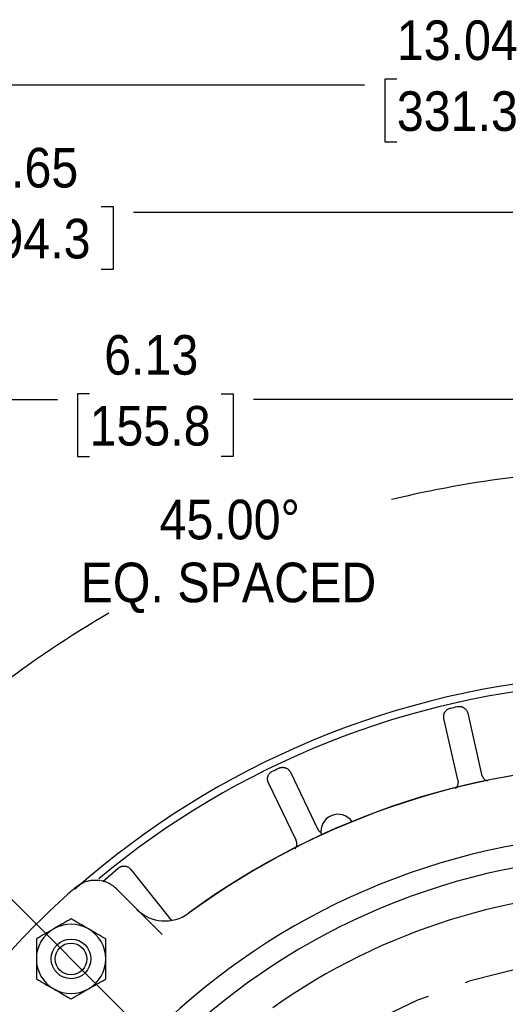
# Model space of a CAD drawing. Header units: inches. Extents: x 1.5 to 80, y 0 to 40.
# Tile 12 of 14: x 56.7 to 59.7, y 33.2 to 39.4. Entities that reach past the tile are written whole.
import ezdxf

# ---------------------------------------------------------------- set-up
doc = ezdxf.new("R2010")
doc.units = ezdxf.units.IN
doc.header["$MEASUREMENT"] = 0
doc.linetypes.add('SLD-Center', pattern=[1.45, 0.7, -0.25, 0.25, -0.25])
doc.linetypes.add('SLD-Solid', pattern=[0])
doc.layers.add('CENTER', color=40, linetype='SLD-Center')
doc.layers.add('SLD-0', color=7, linetype='Continuous')
doc.styles.add('SLDTEXTSTYLE0', font='GOTHIC.TTF', dxfattribs={"width": 0.913})
doc.dimstyles.new('SLDDIMSTYLE2', dxfattribs={"dimtxt": 0.25, "dimasz": 0.3, "dimexe": 0, "dimexo": 0.0625, "dimgap": 0.0625, "dimtad": 0, "dimtih": 1, "dimtoh": 1, "dimrnd": 1e-09, "dimzin": 12, "dimdsep": 46, "dimtxsty": 'SLDTEXTSTYLE0', "dimsah": 1, "dimcen": 0.09, "dimadec": 0, "dimazin": 3, "dimtfac": 1, "dimtofl": 0, "dimtmove": 0, "dimatfit": 3, "dimfxl": 0, "dimfrac": 2, "dimtolj": 1, "dimtzin": 12, "dimarcsym": 0})
doc.dimstyles.new('SLDDIMSTYLE4', dxfattribs={"dimtxt": 0.25, "dimasz": 0.3, "dimexe": 0, "dimexo": 0.0625, "dimgap": 0.0625, "dimtad": 0, "dimtih": 1, "dimtoh": 1, "dimrnd": 1e-09, "dimzin": 12, "dimdsep": 46, "dimtxsty": 'SLDTEXTSTYLE0', "dimsah": 1, "dimcen": 0, "dimadec": 0, "dimazin": 3, "dimtfac": 1, "dimtofl": 0, "dimtmove": 0, "dimatfit": 3, "dimfxl": 0, "dimfrac": 2, "dimtolj": 1, "dimtzin": 12, "dimarcsym": 0})
doc.dimstyles.new('SLDDIMSTYLE5', dxfattribs={"dimtxt": 0.25, "dimasz": 0.3, "dimexe": 0, "dimexo": 0.0625, "dimgap": 0.0625, "dimtad": 0, "dimtih": 1, "dimtoh": 1, "dimdec": 4, "dimzin": 4, "dimdsep": 46, "dimtxsty": 'SLDTEXTSTYLE0', "dimsah": 1, "dimcen": 0.09, "dimazin": 1, "dimtfac": 1, "dimtofl": 0, "dimtmove": 0, "dimatfit": 3, "dimfxl": 0, "dimfrac": 2, "dimtolj": 1, "dimtzin": 12, "dimarcsym": 0})
doc.dimstyles.new('SLDDIMSTYLE7', dxfattribs={"dimtxt": 0.25, "dimasz": 0.3, "dimexe": 0, "dimexo": 0.0625, "dimgap": 0.0625, "dimtad": 0, "dimtih": 1, "dimtoh": 1, "dimrnd": 1e-09, "dimzin": 12, "dimdsep": 46, "dimtxsty": 'SLDTEXTSTYLE0', "dimsah": 1, "dimcen": 0, "dimadec": 0, "dimazin": 3, "dimtfac": 1, "dimtofl": 0, "dimtmove": 0, "dimatfit": 3, "dimfxl": 0, "dimfrac": 2, "dimtolj": 1, "dimtzin": 12, "dimarcsym": 0})

# ---------------------------------------------------------------- blocks, each defined once
blk = doc.blocks.new('_D_15')
at = {"layer": 'SLD-0'}
for p, q in [((64.6587, 34.408), (64.5825, 34.408)), ((64.5825, 34.408), (64.5825, 34.0111)), ((65.4899, 34.408), (65.5661, 34.408)), ((65.5661, 34.408), (65.5661, 34.0111)), ((62.9652, 32.6093), (64.2251, 34.0477)), ((64.2251, 34.0477), (64.4438, 34.0477)), ((64.5825, 34.0111), (64.6587, 34.0111)), ((65.5661, 34.0111), (65.4899, 34.0111))]:
    blk.add_line(p, q, dxfattribs=at)
blk.add_solid([(62.9652, 32.6093), (63.2098, 32.7938), (63.1158, 32.8761)], dxfattribs=at)
at = {"layer": 'SLD-0', "char_height": 0.25, "attachment_point": 1, "style": 'SLDTEXTSTYLE0'}
for s, insert in [('%%c', (64.5625, 34.7781)), ('7.25', (64.9396, 34.7781)), ('184.2', (64.6587, 34.3304)), ('B.C.', (64.7509, 33.8828))]:
    blk.add_mtext(s, dxfattribs=dict(at, insert=insert))
blk = doc.blocks.new('_D_16')
at = {"layer": 'SLD-0'}
for p, q in [((60.5767, 34.8071), (60.5767, 36.6936)), ((57.9781, 32.481), (55.7605, 34.6986))]:
    blk.add_line(p, q, dxfattribs=at)
for start, end in [(90, 103.65236), (120.17179, 135)]:
    blk.add_arc((60.5767, 29.8824), 6.6862, start, end, dxfattribs=at)
for points in [[(60.5767, 36.5686), (60.2754, 36.6244), (60.2782, 36.4994)], [(55.8489, 34.6103), (56.1089, 34.7724), (56.0225, 34.8628)]]:
    blk.add_solid(points, dxfattribs=at)
at = {"layer": 'SLD-0', "char_height": 0.25, "attachment_point": 1, "style": 'SLDTEXTSTYLE0'}
for s, insert in [('45.00°', (57.5357, 36.379)), ('EQ. SPACED', (57.0375, 35.9821))]:
    blk.add_mtext(s, dxfattribs=dict(at, insert=insert))
blk = doc.blocks.new('_D_17')
at = {"layer": 'SLD-0'}
for p, q in [((54.4427, 30.0324), (54.4427, 37.1363)), ((60.5767, 35.4254), (60.5767, 37.1363)), ((57.0941, 37.0481), (57.0179, 37.0481)), ((57.0179, 37.0481), (57.0179, 36.6512)), ((57.9253, 37.0481), (58.0015, 37.0481)), ((58.0015, 37.0481), (58.0015, 36.6512)), ((54.4427, 37.0113), (56.8911, 37.0113)), ((60.5767, 37.0113), (58.1284, 37.0113)), ((57.0179, 36.6512), (57.0941, 36.6512)), ((58.0015, 36.6512), (57.9253, 36.6512)), ((60.5767, 34.8071), (60.5767, 35.1254)), ((54.4427, 27.8424), (54.4427, 29.7324))]:
    blk.add_line(p, q, dxfattribs=at)
for points in [[(54.4427, 37.0113), (54.7427, 36.9488), (54.7427, 37.0738)], [(60.5767, 37.0113), (60.2767, 37.0738), (60.2767, 36.9488)]]:
    blk.add_solid(points, dxfattribs=at)
at = {"layer": 'SLD-0', "char_height": 0.25, "attachment_point": 1, "style": 'SLDTEXTSTYLE0'}
for s, insert in [('6.13', (57.1865, 37.4182)), ('155.8', (57.0941, 36.9706))]:
    blk.add_mtext(s, dxfattribs=dict(at, insert=insert))
blk = doc.blocks.new('_D_27')
at = {"layer": 'SLD-0'}
for p, q in [((52.9277, 32.6101), (52.9277, 39.1219)), ((65.9697, 36.5314), (65.9697, 39.1219)), ((59.0331, 39.0337), (58.9569, 39.0337)), ((58.9569, 39.0337), (58.9569, 38.6368)), ((59.8643, 39.0337), (59.9405, 39.0337)), ((59.9405, 39.0337), (59.9405, 38.6368)), ((52.9277, 38.9969), (58.8301, 38.9969)), ((65.9697, 38.9969), (60.0674, 38.9969)), ((58.9569, 38.6368), (59.0331, 38.6368)), ((59.9405, 38.6368), (59.8643, 38.6368)), ((65.9697, 31.7992), (65.9697, 36.2314)), ((52.9277, 32.3099), (52.9277, 32.3101)), ((65.9697, 30.5775), (65.9697, 31.4992)), ((65.9697, 29.9324), (65.9697, 30.2775))]:
    blk.add_line(p, q, dxfattribs=at)
for points in [[(52.9277, 38.9969), (53.2277, 38.9344), (53.2277, 39.0594)], [(65.9697, 38.9969), (65.6697, 39.0594), (65.6697, 38.9344)]]:
    blk.add_solid(points, dxfattribs=at)
at = {"layer": 'SLD-0', "char_height": 0.25, "attachment_point": 1, "style": 'SLDTEXTSTYLE0'}
for s, insert in [('13.04', (59.0331, 39.4038)), ('331.3', (59.0331, 38.9562))]:
    blk.add_mtext(s, dxfattribs=dict(at, insert=insert))
blk = doc.blocks.new('_D_29')
at = {"layer": 'SLD-0'}
for p, q in [((52.9277, 32.3099), (52.9277, 38.3174)), ((60.5767, 34.8071), (60.5767, 38.3174)), ((56.3366, 38.2292), (56.2604, 38.2292)), ((56.2604, 38.2292), (56.2604, 37.8323)), ((57.1678, 38.2292), (57.244, 38.2292)), ((57.244, 38.2292), (57.244, 37.8323)), ((52.9277, 38.1924), (56.1336, 38.1924)), ((60.5767, 38.1924), (57.3709, 38.1924)), ((56.2604, 37.8323), (56.3366, 37.8323)), ((57.244, 37.8323), (57.1678, 37.8323))]:
    blk.add_line(p, q, dxfattribs=at)
for points in [[(52.9277, 38.1924), (53.2277, 38.1299), (53.2277, 38.2549)], [(60.5767, 38.1924), (60.2767, 38.2549), (60.2767, 38.1299)]]:
    blk.add_solid(points, dxfattribs=at)
at = {"layer": 'SLD-0', "char_height": 0.25, "attachment_point": 1, "style": 'SLDTEXTSTYLE0'}
for s, insert in [('7.65', (56.429, 38.5993)), ('194.3', (56.3366, 38.1517))]:
    blk.add_mtext(s, dxfattribs=dict(at, insert=insert))
blk = doc.blocks.new('_D_30')
at = {"layer": 'SLD-0'}
for p, q in [((54.6777, 32.8208), (54.6015, 32.8208)), ((54.6015, 32.8208), (54.6015, 32.424)), ((55.5089, 32.8208), (55.5851, 32.8208)), ((55.5851, 32.8208), (55.5851, 32.424)), ((55.9112, 32.784), (55.6612, 32.784)), ((57.1546, 32.0107), (55.9112, 32.784)), ((54.6015, 32.424), (54.6777, 32.424)), ((55.5851, 32.424), (55.5089, 32.424))]:
    blk.add_line(p, q, dxfattribs=at)
blk.add_solid([(57.1546, 32.0107), (56.9329, 32.2223), (56.8668, 32.1161)], dxfattribs=at)
at = {"layer": 'SLD-0', "char_height": 0.25, "attachment_point": 1, "style": 'SLDTEXTSTYLE0'}
for s, insert in [('%%c', (54.5815, 33.191)), ('8.06', (54.9585, 33.191)), ('204.7', (54.6777, 32.7433))]:
    blk.add_mtext(s, dxfattribs=dict(at, insert=insert))

msp = doc.modelspace()

# ---------------------------------------------------------------- linework, layer by layer
at = {"layer": 'CENTER'}
msp.add_circle((60.57672, 29.88239), 3.625, dxfattribs=at)
at = {"layer": 'SLD-0', "linetype": 'SLD-Solid', "lineweight": 25}
for p, q in [((59.41829, 34.61182), (59.3301, 34.9982)), ((59.48022, 35.03247), (59.56841, 34.64609)), ((58.36171, 34.65935), (58.53367, 34.30228)), ((58.39493, 34.23547), (58.22298, 34.59254)), ((58.70464, 34.32832), (58.70451, 34.32861)), ((58.6018, 34.28395), (58.60193, 34.28366)), ((57.17789, 33.9706), (57.27718, 34.05556)), ((57.35427, 34.0467), (57.60137, 33.73684)), ((57.16288, 33.97609), (57.16343, 33.976)), ((57.26403, 33.9234), (57.55199, 33.63544)), ((57.60137, 33.73684), (57.61066, 33.72895))]:
    msp.add_line(p, q, dxfattribs=at)
for radius in [0.125, 0.1]:
    msp.add_circle((56.97755, 33.48156), radius, dxfattribs=at)
for centre, radius, start, end in [((60.57672, 29.88239), 5.393, 93.614592, 131.548194), ((60.57672, 29.88239), 5.345, 93.647096, 129.829526), ((60.57672, 29.88239), 4.825, 53.66975, 126.33025), ((60.57672, 29.88239), 4.824, 90.118772, 126.269363), ((58.66182, 34.28637), 0.10771, 35.132666, 191.861143), ((60.57672, 29.88239), 4.39115, 95.945408, 264.054592), ((60.57672, 29.88239), 4.25, 95.024191, 264.975809), ((57.12968, 33.78905), 0.19, 45, 79.0275), ((60.57672, 29.88239), 5.4, 131.670858, 138.329142), ((60.57672, 29.88239), 4.03, 54.755472, 125.244528), ((57.5701, 33.97089), 0.25, 225, 306.33025), ((56.97755, 33.48156), 0.219, 60, 120), ((56.97755, 33.48156), 0.219, 120, 180), ((56.97755, 33.48156), 0.219, 0, 60), ((56.97755, 33.48156), 0.219, 180, 240), ((56.97755, 33.48156), 0.219, 300, 0), ((56.97755, 33.48156), 0.219, 240, 300)]:
    msp.add_arc(centre, radius, start, end, dxfattribs=at)
for points, knots in [([(59.3301, 34.9982), (59.3298, 34.99969), (59.3292, 35.00263), (59.32877, 35.00709), (59.32867, 35.01148), (59.32892, 35.01576), (59.32948, 35.01988), (59.33031, 35.02379), (59.33137, 35.02747), (59.33262, 35.0309), (59.33401, 35.03407), (59.33549, 35.03695), (59.33797, 35.04117), (59.34194, 35.04657), (59.34806, 35.05263), (59.35514, 35.0577), (59.36291, 35.06167), (59.36847, 35.06323), (59.37123, 35.06401)], [0, 0, 0, 0, 0.052712, 0.1047487, 0.1558094, 0.2056087, 0.2538835, 0.3003973, 0.3449438, 0.3873483, 0.4274677, 0.4651894, 0.5004288, 0.5977759, 0.6978133, 0.7991677, 0.9003755, 1, 1, 1, 1]), ([(59.41461, 35.07391), (59.41617, 35.07421), (59.41929, 35.07483), (59.42408, 35.07524), (59.42893, 35.07526), (59.43377, 35.07484), (59.43855, 35.074), (59.44322, 35.07274), (59.44771, 35.0711), (59.45198, 35.06911), (59.4567, 35.0664), (59.46198, 35.06257), (59.4677, 35.05711), (59.47303, 35.05016), (59.47756, 35.04187), (59.47932, 35.03565), (59.48022, 35.03247)], [0, 0, 0, 0, 0.0551537, 0.1109893, 0.1672723, 0.2237551, 0.2801842, 0.3363056, 0.3918719, 0.446648, 0.5004164, 0.5810915, 0.673203, 0.7752864, 0.8851579, 1, 1, 1, 1]), ([(58.28853, 34.68515), (58.28997, 34.6858), (58.29288, 34.6871), (58.29746, 34.68856), (58.30218, 34.68965), (58.307, 34.69032), (58.31185, 34.69057), (58.31668, 34.69038), (58.32142, 34.68978), (58.32603, 34.68879), (58.33123, 34.6872), (58.33722, 34.68464), (58.34403, 34.68059), (58.35076, 34.675), (58.35702, 34.66792), (58.36013, 34.66225), (58.36171, 34.65935)], [0, 0, 0, 0, 0.0551537, 0.1109893, 0.1672723, 0.2237552, 0.2801842, 0.3363057, 0.3918719, 0.446648, 0.5004164, 0.5810915, 0.673203, 0.7752864, 0.8851579, 1, 1, 1, 1]), ([(58.22298, 34.59254), (58.22235, 34.59392), (58.22111, 34.59666), (58.2197, 34.60091), (58.21863, 34.60517), (58.21792, 34.60939), (58.21755, 34.61353), (58.21749, 34.61753), (58.21771, 34.62136), (58.21816, 34.62498), (58.21881, 34.62837), (58.21961, 34.63152), (58.22109, 34.63618), (58.22376, 34.64232), (58.22837, 34.6496), (58.23416, 34.65611), (58.24085, 34.66172), (58.24592, 34.66448), (58.24844, 34.66585)], [0, 0, 0, 0, 0.052712, 0.1047487, 0.1558094, 0.2056087, 0.2538835, 0.3003973, 0.3449438, 0.3873483, 0.4274677, 0.4651894, 0.5004288, 0.5977759, 0.6978133, 0.7991677, 0.9003755, 1, 1, 1, 1]), ([(59.41829, 34.61182), (59.4191, 34.60417), (59.42074, 34.58885), (59.41391, 34.56889), (59.40504, 34.56026), (59.40169, 34.557)], [0, 0, 0, 0, 0.38392177, 0.76756849, 1, 1, 1, 1]), ([(59.56841, 34.64609), (59.57101, 34.63883), (59.5762, 34.62434), (59.59049, 34.60967), (59.60156, 34.60591), (59.60535, 34.60462)], [0, 0, 0, 0, 0.39762917, 0.7939364, 1, 1, 1, 1]), ([(58.53367, 34.30228), (58.53754, 34.29533), (58.5428, 34.28588), (58.55208, 34.28088), (58.55453, 34.27956)], [0, 0, 0, 0, 0.736187, 1, 1, 1, 1]), ([(58.39493, 34.23547), (58.39744, 34.22818), (58.40247, 34.21361), (58.40003, 34.19192), (58.39284, 34.18095), (58.38988, 34.17643)], [0, 0, 0, 0, 0.3704348, 0.740596, 1, 1, 1, 1]), ([(57.27718, 34.05556), (57.27845, 34.05652), (57.281, 34.05843), (57.28514, 34.06088), (57.28949, 34.06299), (57.29404, 34.06472), (57.29871, 34.06603), (57.30346, 34.06693), (57.30822, 34.0674), (57.31293, 34.06745), (57.31836, 34.06706), (57.32477, 34.0659), (57.3323, 34.06346), (57.34012, 34.05952), (57.3478, 34.05401), (57.35208, 34.04917), (57.35427, 34.0467)], [0, 0, 0, 0, 0.0551537, 0.1109893, 0.1672723, 0.2237551, 0.2801842, 0.3363056, 0.3918719, 0.446648, 0.5004164, 0.5810915, 0.673203, 0.7752864, 0.8851579, 1, 1, 1, 1]), ([(56.98653, 33.91606), (56.98799, 33.91736), (56.99091, 33.91996), (56.99529, 33.92384), (56.99965, 33.9277), (57.00253, 33.93024), (57.00397, 33.93152)], [0, 0, 0, 0, 0.2503046, 0.500027, 0.749736, 1, 1, 1, 1]), ([(57.00397, 33.93152), (57.00589, 33.93317), (57.00972, 33.93647), (57.01567, 33.94109), (57.02176, 33.94548), (57.02799, 33.9496), (57.03434, 33.95345), (57.04081, 33.95704), (57.05276, 33.96306), (57.07042, 33.97012), (57.09376, 33.97612), (57.11588, 33.97894), (57.13202, 33.97918), (57.14224, 33.97867), (57.14814, 33.97817), (57.1528, 33.97765), (57.15621, 33.97719), (57.15849, 33.97685), (57.15896, 33.97678), (57.15919, 33.97674)], [0, 0, 0, 0, 0.0355717, 0.0711504, 0.1067687, 0.1424588, 0.1782529, 0.2141827, 0.2502799, 0.3752177, 0.4996281, 0.6302822, 0.7489847, 0.7986858, 0.844559, 0.8870299, 0.9266341, 0.9640306, 1, 1, 1, 1]), ([(56.97755, 33.73444), (56.96039, 33.72453), (56.94284, 33.7144), (56.91557, 33.69866), (56.90632, 33.69332), (56.88744, 33.68241), (56.87774, 33.67681), (56.86805, 33.67122)], [0, 0, 0, 0, 0.5, 0.5, 0.75, 0.75, 1, 1, 1, 1]), ([(57.08705, 33.67122), (57.06782, 33.68232), (57.04911, 33.69312), (57.02163, 33.70899), (57.01255, 33.71423), (56.99481, 33.72447), (56.98612, 33.72949), (56.97755, 33.73444)], [0, 0, 0, 0, 0.5, 0.5, 0.75, 0.75, 1, 1, 1, 1]), ([(56.86805, 33.67122), (56.84882, 33.66012), (56.83011, 33.64931), (56.80263, 33.63345), (56.79355, 33.62821), (56.77581, 33.61797), (56.76712, 33.61294), (56.75855, 33.608)], [0, 0, 0, 0, 0.5, 0.5, 0.75, 0.75, 1, 1, 1, 1]), ([(57.19655, 33.608), (57.17939, 33.61791), (57.16184, 33.62804), (57.13457, 33.64378), (57.12532, 33.64912), (57.10644, 33.66003), (57.09674, 33.66563), (57.08705, 33.67122)], [0, 0, 0, 0, 0.5, 0.5, 0.75, 0.75, 1, 1, 1, 1]), ([(56.75855, 33.608), (56.75855, 33.58818), (56.75855, 33.56792), (56.75855, 33.53643), (56.75855, 33.52576), (56.75855, 33.50394), (56.75855, 33.49275), (56.75855, 33.48156)], [0, 0, 0, 0, 0.5, 0.5, 0.75, 0.75, 1, 1, 1, 1]), ([(57.19655, 33.48156), (57.19655, 33.50376), (57.19655, 33.52537), (57.19655, 33.5571), (57.19655, 33.56759), (57.19655, 33.58807), (57.19655, 33.59811), (57.19655, 33.608)], [0, 0, 0, 0, 0.5, 0.5, 0.75, 0.75, 1, 1, 1, 1]), ([(56.75855, 33.48156), (56.75855, 33.45936), (56.75855, 33.43775), (56.75855, 33.40602), (56.75855, 33.39553), (56.75855, 33.37505), (56.75855, 33.36501), (56.75855, 33.35512)], [0, 0, 0, 0, 0.5, 0.5, 0.75, 0.75, 1, 1, 1, 1]), ([(57.19655, 33.35512), (57.19655, 33.37493), (57.19655, 33.3952), (57.19655, 33.42668), (57.19655, 33.43736), (57.19655, 33.45918), (57.19655, 33.47037), (57.19655, 33.48156)], [0, 0, 0, 0, 0.5, 0.5, 0.75, 0.75, 1, 1, 1, 1]), ([(56.75855, 33.35512), (56.77571, 33.34521), (56.79326, 33.33508), (56.82053, 33.31934), (56.82978, 33.314), (56.84867, 33.30309), (56.85836, 33.29749), (56.86805, 33.2919)], [0, 0, 0, 0, 0.5, 0.5, 0.75, 0.75, 1, 1, 1, 1]), ([(57.08705, 33.2919), (57.10628, 33.303), (57.12499, 33.3138), (57.15247, 33.32967), (57.16155, 33.33491), (57.17929, 33.34515), (57.18798, 33.35017), (57.19655, 33.35512)], [0, 0, 0, 0, 0.5, 0.5, 0.75, 0.75, 1, 1, 1, 1]), ([(56.86805, 33.2919), (56.88728, 33.2808), (56.90599, 33.27), (56.93347, 33.25413), (56.94255, 33.24889), (56.96029, 33.23865), (56.96898, 33.23363), (56.97755, 33.22868)], [0, 0, 0, 0, 0.5, 0.5, 0.75, 0.75, 1, 1, 1, 1]), ([(56.97755, 33.22868), (56.99471, 33.23859), (57.01226, 33.24872), (57.03953, 33.26446), (57.04878, 33.2698), (57.06767, 33.28071), (57.07736, 33.28631), (57.08705, 33.2919)], [0, 0, 0, 0, 0.5, 0.5, 0.75, 0.75, 1, 1, 1, 1])]:
    msp.add_open_spline(points, degree=3, knots=knots, dxfattribs=at)
for points in [[(59.37123, 35.06401), (59.38568, 35.06737), (59.40014, 35.07067), (59.41461, 35.07391)], [(58.24844, 34.66585), (58.26177, 34.67234), (58.27514, 34.67877), (58.28853, 34.68515)]]:
    msp.add_open_spline(points, degree=3, dxfattribs=at)

# ---------------------------------------------------------------- dimensions: what is measured, and where the dimension line sits
at = {"layer": 'SLD-0'}
for base, p1, p2, picture, middle in [((52.92772, 38.99691), (65.96972, 29.88239), (52.92772, 32.25989), '_D_27', (59.44872, 38.99691)), ((60.57672, 38.19242), (52.92772, 32.25989), (60.57672, 34.75712), '_D_29', (56.75222, 38.19242)), ((60.57672, 37.01132), (54.44272, 27.79239), (60.57672, 34.75712), '_D_17', (57.50972, 37.01132))]:
    dim = msp.add_linear_dim(base=base, p1=p1, p2=p2, dimstyle='SLDDIMSTYLE2', dxfattribs=at)
    dim.commit()
    dim.dimension.update_dxf_attribs({"geometry": picture, "text_midpoint": middle, "dimtype": 160})
dim = msp.add_angular_dim_2l(base=(59.78201, 36.52121), line1=((60.57672, 34.75712), (60.57672, 25.00765)), line2=((60.57672, 29.88239), (58.01346, 32.44565)), text='<>\\PEQ. SPACED', dimstyle='SLDDIMSTYLE5', dxfattribs=at)
dim.commit()
dim.dimension.update_dxf_attribs({"geometry": '_D_16', "text_midpoint": (58.01802, 36.05965), "dimtype": 162})
dim = msp.add_diameter_dim_2p(p1=(58.18828, 27.15549), p2=(62.96516, 32.60929), text='<>\\PB.C.', dimstyle='SLDDIMSTYLE4', dxfattribs=at)
dim.commit()
dim.dimension.update_dxf_attribs({"geometry": '_D_15', "text_midpoint": (65.0743, 34.17275), "dimtype": 163})
dim = msp.add_diameter_dim_2p(p1=(63.99885, 27.75402), p2=(57.15459, 32.01075), dimstyle='SLDDIMSTYLE7', dxfattribs=at)
dim.commit()
dim.dimension.update_dxf_attribs({"geometry": '_D_30', "text_midpoint": (55.09328, 32.78404), "dimtype": 163})

doc.saveas('drawing.dxf')
